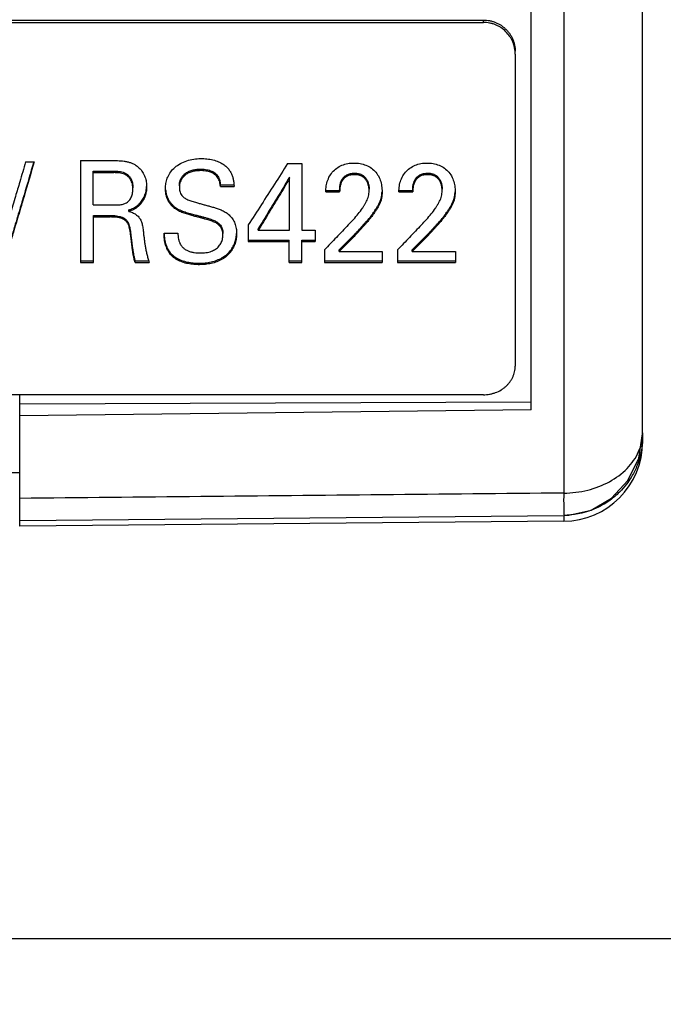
# Model space of a CAD drawing. Header units: inches. Extents: x 0 to 22, y 0 to 17.
# Tile 6 of 23: x 4.256 to 4.66, y 5.261 to 5.879. Entities that reach past the tile are written whole.
import ezdxf

# ---------------------------------------------------------------- set-up
doc = ezdxf.new("R2010")
doc.units = ezdxf.units.IN
doc.header["$LTSCALE"] = 1.21
doc.header["$MEASUREMENT"] = 0
doc.layers.get('0').update_dxf_attribs({"linetype": 'CONTINUOUS'})
doc.layers.add('DIMENSIONS', color=7, linetype='CONTINUOUS')
doc.styles.get("Standard").update_dxf_attribs({"font": 'txt', "width": 0.8})
doc.dimstyles.new('DIMSTYLE_1', dxfattribs={"dimtxt": 0.125, "dimasz": 0.18, "dimexe": 0.18, "dimexo": 0.0625, "dimgap": 0.09, "dimtad": 0, "dimtih": 1, "dimtoh": 1, "dimdec": 3, "dimzin": 4, "dimdsep": 46, "dimtxsty": 'STANDARD', "dimblk": '_FILLED', "dimblk1": '_FILLED', "dimblk2": '_FILLED', "dimcen": 0.09, "dimadec": 0, "dimazin": 0, "dimtp": 0.001, "dimtm": 0.001, "dimtfac": 1, "dimtdec": 3, "dimtofl": 0, "dimtmove": 0, "dimatfit": 3, "dimldrblk": '_FILLED', "dimfxl": 1, "dimtolj": 1, "dimtzin": 4, "dimarcsym": 0})
doc.dimstyles.new('DIMSTYLE_2', dxfattribs={"dimtxt": 0.125, "dimasz": 0.18, "dimexe": 0.18, "dimexo": 0.0625, "dimgap": 0.09, "dimtad": 0, "dimtih": 1, "dimtoh": 1, "dimdec": 3, "dimzin": 4, "dimdsep": 46, "dimtxsty": 'STANDARD', "dimblk": '_FILLED', "dimblk1": '_FILLED', "dimblk2": '_FILLED', "dimcen": 0.09, "dimadec": 0, "dimazin": 0, "dimtp": 0.001, "dimtm": 0.001, "dimtfac": 1, "dimtdec": 3, "dimtofl": 0, "dimtmove": 0, "dimatfit": 3, "dimldrblk": '_FILLED', "dimfxl": 1, "dimtolj": 1, "dimtzin": 4, "dimarcsym": 0})

# ---------------------------------------------------------------- blocks, each defined once
blk = doc.blocks.new('_FILLED')
at = {"color": 0, "linetype": 'BYBLOCK'}
blk.add_solid([(0, 0), (-1, 0.1736), (-1, -0.1736)], dxfattribs=at)
blk = doc.blocks.new('*D6')
at = {"layer": 'DIMENSIONS', "color": 2, "linetype": 'CONTINUOUS'}
for p, q in [((4.66028, 10.36502), (5.93739, 10.36502)), ((5.81239, 10.36502), (5.81239, 8.19151)), ((5.81239, 5.30214), (5.81239, 7.94151)), ((4.20184, 5.30214), (5.93739, 5.30214))]:
    blk.add_line(p, q, dxfattribs=at)
at = {"layer": 'DIMENSIONS', "color": 2, "linetype": 'CONTINUOUS', "xscale": 0.18, "yscale": 0.18, "zscale": 0.18}
for p, rotation in [((5.81239, 10.36502), 90), ((5.81239, 5.30214), 270)]:
    blk.add_blockref('_FILLED', p, dxfattribs=dict(at, rotation=rotation))
at = {"layer": 'DIMENSIONS', "color": 2, "linetype": 'CONTINUOUS', "width": 0.8}
for s, p in [('[', (5.77489, 8.00401)), (']', (6.37489, 8.00401)), ('5.063', (5.14989, 8.00401)), ('128.6', (5.87489, 8.00401))]:
    blk.add_text(s, height=0.125, dxfattribs=at).set_placement(p)
blk = doc.blocks.new('*D8')
at = {"layer": 'DIMENSIONS', "color": 2, "linetype": 'CONTINUOUS'}
for p, q in [((4.15314, 6.10258), (4.15314, 4.99066)), ((4.15314, 4.99066), (4.36205, 4.84485)), ((4.36205, 4.84485), (4.36205, 4.61464))]:
    blk.add_line(p, q, dxfattribs=at)
at = {"layer": 'DIMENSIONS', "color": 2, "linetype": 'CONTINUOUS', "width": 0.8}
for s, p in [(']', (4.42455, 4.45214)), ('3.83', (4.42455, 4.05214)), ('[', (4.42455, 3.95214)), ('.151', (4.42455, 3.42714)), ('2X ', (4.42455, 3.12714))]:
    blk.add_text(s, height=0.125, rotation=90, dxfattribs=at).set_placement(p)
blk = doc.blocks.new('*D9')
at = {"layer": 'DIMENSIONS', "color": 2, "linetype": 'CONTINUOUS'}
blk.add_line((4.24369, 9.90958), (4.24369, 10.80777), dxfattribs=at)
at = {"layer": 'DIMENSIONS', "color": 2, "linetype": 'CONTINUOUS', "width": 0.8}
for s, p in [(']', (4.30619, 11.89527)), ('6.13', (4.30619, 11.49527)), ('[', (4.30619, 11.39527)), ('.241', (4.30619, 10.87027))]:
    blk.add_text(s, height=0.125, rotation=90, dxfattribs=at).set_placement(p)

msp = doc.modelspace()

# ---------------------------------------------------------------- linework, layer by layer
at = {"color": 9, "linetype": 'CONTINUOUS'}
for p, q in [((4.59778, 10.08732), (4.59778, 5.58185)), ((4.54734, 5.87744), (4.54734, 5.87892)), ((4.31548, 5.78308), (4.31548, 5.78403)), ((4.35401, 5.76029), (4.35401, 5.76124)), ((4.47733, 5.75561), (4.47733, 5.75656)), ((4.5232, 5.75561), (4.5232, 5.75656)), ((4.313, 5.75524), (4.313, 5.75619)), ((4.32603, 5.74338), (4.32603, 5.74432)), ((4.46678, 5.74365), (4.46678, 5.7446)), ((4.51265, 5.74365), (4.51265, 5.7446)), ((4.35047, 5.7324), (4.35047, 5.73334)), ((4.59778, 5.56789), (4.59778, 5.56415))]:
    msp.add_line(p, q, dxfattribs=at)
at = {"color": 7, "linetype": 'CONTINUOUS'}
for p, q in [((4.64734, 5.61968), (4.64734, 10.04951)), ((4.57734, 5.63412), (4.57734, 10.03505)), ((3.95934, 5.87744), (4.54734, 5.87744)), ((4.56734, 5.85752), (4.56734, 5.66159)), ((4.26005, 5.78985), (4.2654, 5.78985)), ((4.29446, 5.79066), (4.31574, 5.79066)), ((4.29446, 5.79066), (4.29446, 5.72676)), ((4.42446, 5.78876), (4.43336, 5.78876)), ((4.43336, 5.78876), (4.43336, 5.74689)), ((4.30245, 5.78403), (4.31548, 5.78403)), ((4.30245, 5.76278), (4.30245, 5.78403)), ((4.30245, 5.78308), (4.31548, 5.78308)), ((4.38229, 5.77541), (4.39088, 5.77541)), ((4.38229, 5.77445), (4.38229, 5.77541)), ((4.4257, 5.74689), (4.4257, 5.78026)), ((4.38229, 5.77445), (4.39088, 5.77445)), ((4.44848, 5.77192), (4.45715, 5.77192)), ((4.44848, 5.77097), (4.45715, 5.77097)), ((4.49435, 5.77192), (4.50302, 5.77192)), ((4.49435, 5.77097), (4.50302, 5.77097)), ((4.30245, 5.76278), (4.31548, 5.76278)), ((4.3248, 5.75879), (4.3248, 5.75973)), ((4.30262, 5.75619), (4.313, 5.75619)), ((4.30262, 5.72676), (4.30262, 5.75619)), ((4.30262, 5.75524), (4.313, 5.75524)), ((4.39972, 5.75023), (4.39972, 5.7398)), ((4.34701, 5.74513), (4.35559, 5.74513)), ((4.40599, 5.74689), (4.40599, 5.74784)), ((4.40599, 5.74689), (4.4257, 5.74689)), ((4.43336, 5.74689), (4.44169, 5.74689)), ((4.44169, 5.74689), (4.44169, 5.7398)), ((4.39972, 5.74074), (4.42545, 5.74074)), ((4.39972, 5.7398), (4.42545, 5.7398)), ((4.42545, 5.72676), (4.42545, 5.74074)), ((4.43336, 5.74074), (4.44169, 5.74074)), ((4.43336, 5.72676), (4.43336, 5.74074)), ((4.43336, 5.7398), (4.44169, 5.7398)), ((4.44766, 5.73465), (4.44766, 5.72676)), ((4.45681, 5.73362), (4.45681, 5.73456)), ((4.45681, 5.73362), (4.48394, 5.73362)), ((4.48394, 5.73362), (4.48394, 5.72676)), ((4.49353, 5.73465), (4.49353, 5.72676)), ((4.50268, 5.73362), (4.50268, 5.73456)), ((4.50268, 5.73362), (4.52979, 5.73362)), ((4.52979, 5.73362), (4.52979, 5.72676)), ((4.29446, 5.7277), (4.30262, 5.7277)), ((4.29446, 5.72676), (4.30262, 5.72676)), ((4.32876, 5.7277), (4.33729, 5.7277)), ((4.32876, 5.72676), (4.32876, 5.7277)), ((4.32876, 5.72676), (4.33757, 5.72676)), ((4.42545, 5.7277), (4.43336, 5.7277)), ((4.42545, 5.72676), (4.43336, 5.72676)), ((4.44766, 5.7277), (4.48394, 5.7277)), ((4.44766, 5.72676), (4.48394, 5.72676)), ((4.49353, 5.7277), (4.52979, 5.7277)), ((4.49353, 5.72676), (4.52979, 5.72676)), ((4.54734, 5.64362), (3.95934, 5.64362)), ((4.25634, 5.56117), (4.25634, 5.64362)), ((4.25634, 5.6379), (4.57734, 5.63907)), ((4.57734, 5.63412), (4.25634, 5.63033)), ((4.64734, 5.61966), (4.64734, 5.61917)), ((4.64734, 5.61916), (4.64734, 5.61415)), ((4.25634, 5.59458), (4.25034, 5.59464)), ((4.25634, 5.56462), (4.5978, 5.56787)), ((4.59778, 5.56415), (4.25634, 5.56117))]:
    msp.add_line(p, q, dxfattribs=at)
at = {"color": 3, "linetype": 'CONTINUOUS'}
msp.add_line((3.95934, 5.87892), (4.54734, 5.87892), dxfattribs=at)
at = {"color": 7, "linetype": 'CONTINUOUS'}
msp.add_lwpolyline([(4.5978, 5.56788), (4.60092, 5.56801), (4.61501, 5.57121), (4.62784, 5.57861), (4.63813, 5.5897), (4.6449, 5.60369), (4.64734, 5.61916)], dxfattribs=at)
msp.add_arc((4.59734, 5.61415), 0.05, 270.5, 360, dxfattribs=at)
at = {"color": 3, "linetype": 'CONTINUOUS'}
msp.add_open_spline([(4.54734, 5.87892), (4.54799, 5.87892), (4.5493, 5.87886), (4.55125, 5.87858), (4.55315, 5.87811), (4.555, 5.87746), (4.55678, 5.87663), (4.55847, 5.87563), (4.56005, 5.87448), (4.5615, 5.87318), (4.56282, 5.87175), (4.56399, 5.8702), (4.565, 5.86854), (4.56585, 5.8668), (4.56651, 5.86498), (4.56699, 5.86311), (4.56727, 5.8612), (4.56734, 5.85992), (4.56734, 5.85928)], degree=3, knots=[0, 0, 0, 0, 0.063064, 0.126112, 0.189121, 0.252067, 0.314945, 0.377747, 0.440455, 0.503048, 0.565529, 0.627901, 0.690159, 0.752298, 0.814332, 0.876286, 0.93817, 1, 1, 1, 1], dxfattribs=at)
at = {"color": 7, "linetype": 'CONTINUOUS'}
for points, knots in [([(4.56734, 5.85752), (4.56734, 5.85817), (4.56727, 5.85947), (4.56699, 5.8614), (4.56651, 5.8633), (4.56585, 5.86514), (4.56501, 5.86691), (4.56366, 5.86915), (4.56157, 5.87169), (4.55903, 5.87376), (4.55678, 5.87511), (4.55501, 5.87595), (4.55315, 5.87661), (4.55125, 5.87708), (4.5493, 5.87737), (4.54799, 5.87744), (4.54734, 5.87744)], [0, 0, 0, 0, 0.062274, 0.124588, 0.186938, 0.249322, 0.31175, 0.374228, 0.499134, 0.624154, 0.686774, 0.749399, 0.812034, 0.874684, 0.937342, 1, 1, 1, 1]), ([(4.2654, 5.78985), (4.2633, 5.78261), (4.26029, 5.77235), (4.25725, 5.76211), (4.25635, 5.75909)], [0, 0, 0, 0, 0.705247, 1, 1, 1, 1]), ([(4.26513, 5.78984), (4.26311, 5.78293), (4.26019, 5.77299), (4.25725, 5.76306), (4.25635, 5.76004)], [0, 0, 0, 0, 0.695783, 1, 1, 1, 1]), ([(4.31574, 5.79066), (4.31642, 5.79066), (4.31777, 5.79065), (4.3198, 5.79056), (4.32181, 5.79034), (4.32381, 5.78998), (4.32578, 5.78944), (4.32768, 5.78867), (4.32885, 5.78798), (4.32941, 5.78759)], [0, 0, 0, 0, 0.143078, 0.285288, 0.427416, 0.57012, 0.713611, 0.857121, 1, 1, 1, 1]), ([(4.32941, 5.78759), (4.33032, 5.78696), (4.33201, 5.78547), (4.334, 5.78275), (4.3353, 5.77972), (4.3359, 5.77687), (4.336, 5.77508), (4.336, 5.77433)], [0, 0, 0, 0, 0.215379, 0.435378, 0.650462, 0.853854, 1, 1, 1, 1]), ([(4.34783, 5.77299), (4.34783, 5.77333), (4.34786, 5.7747), (4.34817, 5.7772), (4.34917, 5.78046), (4.35102, 5.78366), (4.3537, 5.78656), (4.35717, 5.78893), (4.36118, 5.79062), (4.36546, 5.79163), (4.36972, 5.792), (4.37378, 5.79184), (4.37757, 5.79121), (4.38099, 5.7901), (4.38391, 5.78856), (4.38621, 5.78673), (4.3879, 5.78478), (4.38909, 5.78279), (4.38992, 5.78077), (4.39045, 5.7787), (4.3907, 5.7769), (4.39079, 5.77579), (4.39082, 5.7754)], [0, 0, 0, 0, 0.01641, 0.065741, 0.120342, 0.178871, 0.241618, 0.308545, 0.378786, 0.449599, 0.518486, 0.583429, 0.64449, 0.702157, 0.755434, 0.802051, 0.842461, 0.87875, 0.912924, 0.946862, 0.981101, 1, 1, 1, 1]), ([(4.42446, 5.78876), (4.42173, 5.78445), (4.41626, 5.77586), (4.40802, 5.76301), (4.40249, 5.75448), (4.39972, 5.75023)], [0, 0, 0, 0, 0.334148, 0.667546, 1, 1, 1, 1]), ([(4.44848, 5.77097), (4.44852, 5.77222), (4.44867, 5.77474), (4.44957, 5.77845), (4.45127, 5.78187), (4.45374, 5.78479), (4.45683, 5.78703), (4.46038, 5.78849), (4.46417, 5.78915), (4.46803, 5.78915), (4.47186, 5.7885), (4.47548, 5.78708), (4.47866, 5.78486), (4.4811, 5.78188), (4.48275, 5.77844), (4.4836, 5.77474), (4.48376, 5.77223), (4.48376, 5.77097)], [0, 0, 0, 0, 0.06616, 0.132332, 0.198918, 0.265068, 0.331539, 0.397862, 0.464936, 0.5323, 0.600228, 0.667783, 0.735161, 0.801586, 0.867864, 0.933836, 1, 1, 1, 1]), ([(4.49435, 5.77097), (4.49439, 5.77222), (4.49453, 5.77475), (4.49544, 5.77845), (4.49714, 5.78187), (4.49961, 5.78479), (4.50271, 5.78703), (4.50625, 5.78849), (4.51004, 5.78915), (4.51391, 5.78915), (4.51773, 5.78851), (4.52135, 5.78708), (4.52453, 5.78486), (4.52697, 5.78188), (4.52862, 5.77844), (4.52947, 5.77474), (4.52963, 5.77223), (4.52963, 5.77097)], [0, 0, 0, 0, 0.066152, 0.13233, 0.198917, 0.26507, 0.331545, 0.397871, 0.464949, 0.532313, 0.600237, 0.667788, 0.735163, 0.801586, 0.867863, 0.933836, 1, 1, 1, 1]), ([(4.31548, 5.78403), (4.31604, 5.78403), (4.31716, 5.78402), (4.31884, 5.78388), (4.3205, 5.78358), (4.3221, 5.78304), (4.32358, 5.78221), (4.32486, 5.78111), (4.3259, 5.7798), (4.32663, 5.77832), (4.32707, 5.77676), (4.32731, 5.77515), (4.32735, 5.77407), (4.32735, 5.77353)], [0, 0, 0, 0, 0.09246, 0.184487, 0.276438, 0.368699, 0.461189, 0.553307, 0.644387, 0.73397, 0.822574, 0.911031, 1, 1, 1, 1]), ([(4.32735, 5.77258), (4.32735, 5.77313), (4.3273, 5.77422), (4.32707, 5.77584), (4.32661, 5.77742), (4.32586, 5.7789), (4.32482, 5.7802), (4.32353, 5.78129), (4.32205, 5.78211), (4.32045, 5.78263), (4.3188, 5.78293), (4.31714, 5.78306), (4.31603, 5.78308), (4.31548, 5.78308)], [0, 0, 0, 0, 0.09007, 0.179701, 0.269261, 0.35909, 0.449988, 0.541904, 0.634445, 0.726673, 0.817835, 0.908807, 1, 1, 1, 1]), ([(4.35658, 5.77475), (4.35657, 5.77512), (4.35661, 5.77598), (4.35683, 5.77738), (4.35733, 5.77895), (4.35823, 5.7806), (4.35965, 5.78221), (4.36161, 5.78357), (4.36396, 5.78455), (4.36645, 5.7851), (4.36885, 5.7853), (4.37104, 5.78529), (4.37297, 5.78511), (4.37466, 5.78479), (4.37616, 5.78434), (4.37752, 5.78374), (4.37875, 5.78295), (4.37984, 5.78197), (4.38074, 5.78083), (4.38143, 5.77956), (4.38189, 5.77821), (4.38218, 5.77682), (4.38227, 5.77588), (4.38229, 5.77541)], [0, 0, 0, 0, 0.030124, 0.069975, 0.113631, 0.163428, 0.220988, 0.285553, 0.355149, 0.425467, 0.491166, 0.550229, 0.602212, 0.647934, 0.689384, 0.728673, 0.767859, 0.807425, 0.846605, 0.885351, 0.923632, 0.961811, 1, 1, 1, 1]), ([(4.38229, 5.77445), (4.38227, 5.77493), (4.38218, 5.77588), (4.38189, 5.77728), (4.38141, 5.77864), (4.38072, 5.77991), (4.3798, 5.78105), (4.37871, 5.78203), (4.37747, 5.78281), (4.37611, 5.7834), (4.37463, 5.78384), (4.37299, 5.78415), (4.37114, 5.78433), (4.36905, 5.78435), (4.36674, 5.78418), (4.36429, 5.78369), (4.36192, 5.78277), (4.35987, 5.78145), (4.35835, 5.77982), (4.35738, 5.77812), (4.35685, 5.7765), (4.35661, 5.77507), (4.35657, 5.77418), (4.35658, 5.7738)], [0, 0, 0, 0, 0.038589, 0.077166, 0.115751, 0.154617, 0.193884, 0.233546, 0.272934, 0.312194, 0.353041, 0.397419, 0.447141, 0.503451, 0.566443, 0.635026, 0.705052, 0.771059, 0.830928, 0.883058, 0.928161, 0.968877, 1, 1, 1, 1]), ([(4.45715, 5.77192), (4.45715, 5.77263), (4.45721, 5.77407), (4.45757, 5.7762), (4.4583, 5.77823), (4.45945, 5.78005), (4.46114, 5.78154), (4.46339, 5.78251), (4.46598, 5.78285), (4.46861, 5.7827), (4.47099, 5.78193), (4.47286, 5.78059), (4.47418, 5.77886), (4.47503, 5.77688), (4.47551, 5.77478), (4.47561, 5.77334), (4.47561, 5.77263)], [0, 0, 0, 0, 0.067328, 0.136032, 0.20387, 0.269881, 0.337703, 0.413462, 0.497527, 0.582892, 0.661105, 0.730343, 0.79667, 0.864371, 0.932822, 1, 1, 1, 1]), ([(4.47561, 5.77168), (4.47561, 5.77239), (4.47551, 5.77384), (4.47503, 5.77596), (4.47416, 5.77795), (4.47281, 5.77968), (4.47093, 5.78101), (4.46856, 5.78175), (4.46595, 5.78189), (4.46338, 5.78155), (4.46115, 5.78059), (4.45947, 5.77912), (4.45831, 5.77731), (4.45758, 5.77528), (4.45721, 5.77314), (4.45715, 5.77169), (4.45715, 5.77097)], [0, 0, 0, 0, 0.067513, 0.136404, 0.204699, 0.271668, 0.341129, 0.418866, 0.503659, 0.58652, 0.661847, 0.729476, 0.795074, 0.862616, 0.931828, 1, 1, 1, 1]), ([(4.50302, 5.77192), (4.50302, 5.77263), (4.50308, 5.77407), (4.50344, 5.7762), (4.50417, 5.77823), (4.50532, 5.78005), (4.50701, 5.78154), (4.50926, 5.78251), (4.51185, 5.78285), (4.51448, 5.7827), (4.51686, 5.78193), (4.51873, 5.78059), (4.52005, 5.77886), (4.5209, 5.77688), (4.52138, 5.77478), (4.52148, 5.77334), (4.52148, 5.77263)], [0, 0, 0, 0, 0.067328, 0.136032, 0.20387, 0.269881, 0.337703, 0.413462, 0.497527, 0.582892, 0.661105, 0.730343, 0.79667, 0.864371, 0.932822, 1, 1, 1, 1]), ([(4.52148, 5.77168), (4.52148, 5.77239), (4.52138, 5.77384), (4.5209, 5.77596), (4.52003, 5.77795), (4.51868, 5.77968), (4.5168, 5.78101), (4.51443, 5.78175), (4.51182, 5.78189), (4.50925, 5.78155), (4.50702, 5.78059), (4.50534, 5.77912), (4.50418, 5.77731), (4.50345, 5.77528), (4.50308, 5.77314), (4.50302, 5.77169), (4.50302, 5.77097)], [0, 0, 0, 0, 0.067513, 0.136404, 0.204699, 0.271668, 0.341129, 0.418866, 0.503659, 0.58652, 0.661847, 0.729476, 0.795074, 0.862616, 0.931828, 1, 1, 1, 1]), ([(4.25635, 5.77727), (4.25545, 5.77423), (4.25346, 5.76749), (4.25146, 5.76076), (4.25035, 5.75707)], [0, 0, 0, 0, 0.451282, 1, 1, 1, 1]), ([(4.42527, 5.77956), (4.42324, 5.77617), (4.41902, 5.76918), (4.41259, 5.7586), (4.40819, 5.75142), (4.40599, 5.74784)], [0, 0, 0, 0, 0.319513, 0.660222, 1, 1, 1, 1]), ([(4.4257, 5.77931), (4.42352, 5.77568), (4.41916, 5.76846), (4.41259, 5.75765), (4.40819, 5.75047), (4.40599, 5.74689)], [0, 0, 0, 0, 0.334147, 0.667529, 1, 1, 1, 1]), ([(4.32331, 5.7642), (4.32371, 5.76445), (4.32446, 5.76502), (4.3254, 5.76608), (4.32613, 5.76727), (4.32668, 5.76854), (4.32706, 5.76986), (4.32729, 5.77121), (4.32735, 5.77212), (4.32735, 5.77258)], [0, 0, 0, 0, 0.146105, 0.291241, 0.434798, 0.576892, 0.717566, 0.858226, 1, 1, 1, 1]), ([(4.336, 5.77433), (4.336, 5.77411), (4.33598, 5.77297), (4.33577, 5.77098), (4.33512, 5.76849), (4.3342, 5.76631), (4.3331, 5.76449), (4.33191, 5.76302), (4.33066, 5.76181), (4.32934, 5.7608), (4.32792, 5.75995), (4.32639, 5.75929), (4.32533, 5.75894), (4.3248, 5.75879)], [0, 0, 0, 0, 0.03204, 0.164462, 0.289689, 0.405057, 0.50695, 0.597092, 0.67952, 0.758481, 0.838103, 0.919013, 1, 1, 1, 1]), ([(4.3248, 5.75973), (4.32578, 5.76002), (4.32769, 5.76069), (4.33025, 5.76232), (4.3324, 5.76444), (4.33411, 5.76697), (4.3353, 5.76987), (4.33583, 5.77238), (4.33596, 5.77389), (4.33598, 5.77433)], [0, 0, 0, 0, 0.155319, 0.307184, 0.458671, 0.6118, 0.769264, 0.933386, 1, 1, 1, 1]), ([(4.35401, 5.76029), (4.35343, 5.76072), (4.35233, 5.76165), (4.35089, 5.76325), (4.3497, 5.76502), (4.34879, 5.76695), (4.34817, 5.76907), (4.34788, 5.7711), (4.34783, 5.77244), (4.34783, 5.77299)], [0, 0, 0, 0, 0.146993, 0.294179, 0.43898, 0.581159, 0.727265, 0.887243, 1, 1, 1, 1]), ([(4.34789, 5.77237), (4.34795, 5.77157), (4.34816, 5.77006), (4.34878, 5.76793), (4.34969, 5.76599), (4.35088, 5.76421), (4.35232, 5.7626), (4.35343, 5.76167), (4.35401, 5.76124)], [0, 0, 0, 0, 0.181835, 0.34709, 0.506883, 0.669351, 0.834708, 1, 1, 1, 1]), ([(4.35658, 5.7738), (4.35658, 5.77371), (4.35658, 5.77315), (4.35666, 5.77212), (4.35697, 5.77071), (4.35759, 5.76939), (4.35847, 5.76826), (4.3595, 5.76734), (4.36064, 5.76662), (4.36184, 5.76604), (4.36311, 5.76553), (4.36446, 5.76507), (4.36586, 5.76466), (4.36681, 5.7644), (4.36729, 5.76428)], [0, 0, 0, 0, 0.016862, 0.105913, 0.196969, 0.289195, 0.380933, 0.467767, 0.551738, 0.635804, 0.721964, 0.812013, 0.905705, 1, 1, 1, 1]), ([(4.4714, 5.76074), (4.47172, 5.76121), (4.47235, 5.76215), (4.47324, 5.76359), (4.47405, 5.76509), (4.47472, 5.76665), (4.47522, 5.76829), (4.47554, 5.76997), (4.47561, 5.77111), (4.47561, 5.77168)], [0, 0, 0, 0, 0.142765, 0.285038, 0.427281, 0.569879, 0.713169, 0.856687, 1, 1, 1, 1]), ([(4.48376, 5.77097), (4.48376, 5.77027), (4.4837, 5.76888), (4.48341, 5.7668), (4.48285, 5.76477), (4.48201, 5.76286), (4.481, 5.76106), (4.4799, 5.75929), (4.47868, 5.75747), (4.4778, 5.75624), (4.47733, 5.75561)], [0, 0, 0, 0, 0.122373, 0.246152, 0.370077, 0.492865, 0.61282, 0.733922, 0.86111, 1, 1, 1, 1]), ([(4.47733, 5.75656), (4.4778, 5.7572), (4.47869, 5.75843), (4.47992, 5.76026), (4.48102, 5.76204), (4.48202, 5.76384), (4.48286, 5.76574), (4.48341, 5.76776), (4.48366, 5.76952), (4.48373, 5.77059), (4.48374, 5.77097)], [0, 0, 0, 0, 0.148425, 0.284079, 0.412694, 0.539493, 0.668804, 0.799345, 0.929899, 1, 1, 1, 1]), ([(4.51728, 5.76074), (4.51759, 5.76121), (4.51822, 5.76215), (4.51911, 5.76359), (4.51992, 5.76509), (4.52059, 5.76665), (4.5211, 5.76829), (4.52141, 5.76997), (4.52148, 5.77111), (4.52148, 5.77168)], [0, 0, 0, 0, 0.142766, 0.285042, 0.427287, 0.569884, 0.713173, 0.85669, 1, 1, 1, 1]), ([(4.5232, 5.75656), (4.52367, 5.7572), (4.52456, 5.75843), (4.52579, 5.76026), (4.52689, 5.76204), (4.52789, 5.76384), (4.52873, 5.76574), (4.52928, 5.76776), (4.52953, 5.76952), (4.5296, 5.77059), (4.52961, 5.77097)], [0, 0, 0, 0, 0.148425, 0.284079, 0.412694, 0.539493, 0.668804, 0.799345, 0.929899, 1, 1, 1, 1]), ([(4.52963, 5.77097), (4.52963, 5.77027), (4.52958, 5.76888), (4.52928, 5.7668), (4.52872, 5.76477), (4.52788, 5.76286), (4.52687, 5.76106), (4.52577, 5.75929), (4.52455, 5.75747), (4.52367, 5.75624), (4.5232, 5.75561)], [0, 0, 0, 0, 0.122373, 0.246152, 0.370077, 0.492865, 0.61282, 0.733922, 0.86111, 1, 1, 1, 1]), ([(4.31548, 5.76278), (4.31586, 5.76278), (4.31663, 5.7628), (4.31777, 5.76283), (4.31891, 5.76291), (4.32005, 5.76304), (4.32118, 5.76327), (4.32229, 5.76364), (4.32298, 5.76399), (4.32331, 5.7642)], [0, 0, 0, 0, 0.14278, 0.284406, 0.425809, 0.56804, 0.711865, 0.855945, 1, 1, 1, 1]), ([(4.36729, 5.76428), (4.36808, 5.76406), (4.36965, 5.76363), (4.372, 5.76297), (4.37436, 5.76232), (4.37672, 5.76168), (4.37911, 5.761), (4.38154, 5.76019), (4.38406, 5.75909), (4.38569, 5.75812), (4.3865, 5.75754)], [0, 0, 0, 0, 0.119541, 0.239159, 0.358768, 0.478287, 0.598144, 0.722329, 0.85495, 1, 1, 1, 1]), ([(4.25635, 5.76004), (4.25512, 5.75589), (4.25312, 5.74921), (4.25111, 5.74254), (4.25035, 5.74001)], [0, 0, 0, 0, 0.62106, 1, 1, 1, 1]), ([(4.25635, 5.75909), (4.25512, 5.75494), (4.25312, 5.74827), (4.25111, 5.7416), (4.25035, 5.73907)], [0, 0, 0, 0, 0.621082, 1, 1, 1, 1]), ([(4.3248, 5.75879), (4.32519, 5.75868), (4.32597, 5.75843), (4.3271, 5.75798), (4.32819, 5.75744), (4.32922, 5.75681), (4.33017, 5.75608), (4.33103, 5.75524), (4.33174, 5.75429), (4.33231, 5.75326), (4.33277, 5.75216), (4.33314, 5.75096), (4.33344, 5.74964), (4.33368, 5.74815), (4.3338, 5.7471), (4.33386, 5.74654)], [0, 0, 0, 0, 0.07429, 0.14801, 0.221192, 0.294066, 0.366621, 0.438936, 0.510269, 0.580568, 0.651861, 0.727011, 0.808311, 0.898218, 1, 1, 1, 1]), ([(4.35401, 5.76124), (4.35489, 5.76061), (4.35687, 5.75951), (4.36005, 5.75837), (4.36319, 5.75745), (4.36606, 5.75667), (4.36861, 5.75599), (4.37088, 5.75539), (4.37292, 5.75485), (4.37473, 5.75433), (4.37633, 5.75382), (4.37771, 5.7533), (4.37894, 5.75275), (4.38006, 5.75213), (4.38108, 5.7514), (4.38199, 5.75053), (4.38275, 5.74954), (4.38329, 5.74843), (4.38364, 5.74726), (4.38382, 5.74606), (4.38385, 5.74526), (4.38385, 5.74485)], [0, 0, 0, 0, 0.089171, 0.18595, 0.278112, 0.359632, 0.431691, 0.496055, 0.554088, 0.606093, 0.651888, 0.692162, 0.728584, 0.763059, 0.797439, 0.832073, 0.866355, 0.900222, 0.933585, 0.966822, 1, 1, 1, 1]), ([(4.38385, 5.74391), (4.38385, 5.74431), (4.38382, 5.74512), (4.38364, 5.74631), (4.38329, 5.74748), (4.38275, 5.74858), (4.382, 5.74957), (4.3811, 5.75044), (4.38009, 5.75117), (4.379, 5.75178), (4.37783, 5.7523), (4.37654, 5.75279), (4.37509, 5.75327), (4.37347, 5.75375), (4.37165, 5.75424), (4.36964, 5.75477), (4.36744, 5.75535), (4.36503, 5.75599), (4.3624, 5.75672), (4.35958, 5.75758), (4.35669, 5.75866), (4.35485, 5.75969), (4.35401, 5.76029)], [0, 0, 0, 0, 0.033187, 0.06643, 0.099713, 0.133335, 0.167372, 0.201816, 0.23605, 0.269943, 0.304816, 0.342305, 0.38389, 0.430538, 0.482426, 0.53949, 0.602009, 0.670495, 0.745513, 0.827502, 0.914388, 1, 1, 1, 1]), ([(4.3865, 5.75754), (4.38736, 5.75694), (4.38899, 5.75548), (4.39082, 5.75278), (4.39195, 5.74971), (4.39238, 5.74704), (4.39244, 5.74543), (4.39244, 5.74488)], [0, 0, 0, 0, 0.217753, 0.445119, 0.667389, 0.885549, 1, 1, 1, 1]), ([(4.46257, 5.75023), (4.46368, 5.75138), (4.46582, 5.75366), (4.46879, 5.75715), (4.47058, 5.75954), (4.4714, 5.76074)], [0, 0, 0, 0, 0.348945, 0.68238, 1, 1, 1, 1]), ([(4.46678, 5.7446), (4.46723, 5.74508), (4.46814, 5.74605), (4.46947, 5.74752), (4.4708, 5.749), (4.47213, 5.75048), (4.47348, 5.75196), (4.47482, 5.75345), (4.47611, 5.75497), (4.47694, 5.75602), (4.47733, 5.75656)], [0, 0, 0, 0, 0.124757, 0.24921, 0.373668, 0.498431, 0.623717, 0.749271, 0.874843, 1, 1, 1, 1]), ([(4.50845, 5.75023), (4.50955, 5.75138), (4.51169, 5.75366), (4.51466, 5.75715), (4.51645, 5.75954), (4.51728, 5.76074)], [0, 0, 0, 0, 0.348936, 0.68237, 1, 1, 1, 1]), ([(4.51265, 5.7446), (4.51311, 5.74508), (4.51401, 5.74605), (4.51534, 5.74752), (4.51667, 5.749), (4.51801, 5.75048), (4.51935, 5.75196), (4.52069, 5.75345), (4.52198, 5.75497), (4.52281, 5.75602), (4.5232, 5.75656)], [0, 0, 0, 0, 0.124757, 0.24921, 0.373668, 0.498431, 0.623717, 0.749271, 0.874843, 1, 1, 1, 1]), ([(4.313, 5.75619), (4.31368, 5.75619), (4.31502, 5.75616), (4.31701, 5.756), (4.31892, 5.75567), (4.32072, 5.75512), (4.32237, 5.75425), (4.32367, 5.75297), (4.32456, 5.7514), (4.32516, 5.74972), (4.32556, 5.74797), (4.32583, 5.74617), (4.32596, 5.74494), (4.32603, 5.74432)], [0, 0, 0, 0, 0.099517, 0.196611, 0.290974, 0.382812, 0.472202, 0.559474, 0.646611, 0.733408, 0.820289, 0.908801, 1, 1, 1, 1]), ([(4.32603, 5.74338), (4.32596, 5.74402), (4.32582, 5.7453), (4.32553, 5.74717), (4.3251, 5.74897), (4.32447, 5.75067), (4.32352, 5.75222), (4.32216, 5.75344), (4.32051, 5.75425), (4.31872, 5.75477), (4.31685, 5.75507), (4.31494, 5.75522), (4.31365, 5.75524), (4.313, 5.75524)], [0, 0, 0, 0, 0.094771, 0.187161, 0.277135, 0.365202, 0.452303, 0.53944, 0.628798, 0.719646, 0.811171, 0.904518, 1, 1, 1, 1]), ([(4.46257, 5.75023), (4.46009, 5.74762), (4.45513, 5.74242), (4.45015, 5.73724), (4.44766, 5.73465)], [0, 0, 0, 0, 0.500225, 1, 1, 1, 1]), ([(4.47733, 5.75561), (4.47688, 5.755), (4.47593, 5.7538), (4.47444, 5.75207), (4.4729, 5.75038), (4.47137, 5.74869), (4.46985, 5.747), (4.46833, 5.74531), (4.4673, 5.7442), (4.46678, 5.74365)], [0, 0, 0, 0, 0.143052, 0.286583, 0.430025, 0.572991, 0.715377, 0.857567, 1, 1, 1, 1]), ([(4.50845, 5.75023), (4.50596, 5.74762), (4.501, 5.74242), (4.49602, 5.73724), (4.49353, 5.73465)], [0, 0, 0, 0, 0.500225, 1, 1, 1, 1]), ([(4.5232, 5.75561), (4.52275, 5.755), (4.5218, 5.7538), (4.52031, 5.75207), (4.51877, 5.75038), (4.51724, 5.74869), (4.51572, 5.747), (4.5142, 5.74531), (4.51317, 5.7442), (4.51265, 5.74365)], [0, 0, 0, 0, 0.143052, 0.286583, 0.430025, 0.572991, 0.715377, 0.857567, 1, 1, 1, 1]), ([(4.32603, 5.74432), (4.32612, 5.74363), (4.32628, 5.74224), (4.32654, 5.74015), (4.3268, 5.73807), (4.32708, 5.73599), (4.32738, 5.7339), (4.32773, 5.73181), (4.32817, 5.72974), (4.32854, 5.72838), (4.32876, 5.7277)], [0, 0, 0, 0, 0.12489, 0.249185, 0.373368, 0.497875, 0.623081, 0.748693, 0.874503, 1, 1, 1, 1]), ([(4.33386, 5.74654), (4.33395, 5.74573), (4.33412, 5.74411), (4.33441, 5.74168), (4.33473, 5.73926), (4.33511, 5.73683), (4.33556, 5.73438), (4.33611, 5.73188), (4.33677, 5.72933), (4.33729, 5.72762), (4.33757, 5.72676)], [0, 0, 0, 0, 0.121806, 0.242532, 0.363227, 0.484826, 0.608353, 0.73482, 0.86506, 1, 1, 1, 1]), ([(4.35047, 5.7324), (4.35009, 5.73292), (4.34939, 5.73402), (4.34854, 5.73576), (4.34789, 5.73758), (4.34743, 5.73944), (4.34716, 5.74133), (4.34703, 5.74323), (4.34701, 5.74449), (4.34701, 5.74513)], [0, 0, 0, 0, 0.144789, 0.289226, 0.43282, 0.575355, 0.716949, 0.858321, 1, 1, 1, 1]), ([(4.34702, 5.74513), (4.34703, 5.74481), (4.34705, 5.74385), (4.34716, 5.74226), (4.34743, 5.74037), (4.34789, 5.73851), (4.34854, 5.7367), (4.34939, 5.73496), (4.35009, 5.73386), (4.35047, 5.73334)], [0, 0, 0, 0, 0.077232, 0.229615, 0.382099, 0.53527, 0.689426, 0.844435, 1, 1, 1, 1]), ([(4.39244, 5.74488), (4.39244, 5.74438), (4.39239, 5.74283), (4.39202, 5.74019), (4.39101, 5.73704), (4.38936, 5.73402), (4.38706, 5.73131), (4.38419, 5.72907), (4.38092, 5.72737), (4.37742, 5.72622), (4.3738, 5.72553), (4.37016, 5.72526), (4.36651, 5.72531), (4.36288, 5.72571), (4.35933, 5.72651), (4.35592, 5.72781), (4.35286, 5.72974), (4.35117, 5.73145), (4.35047, 5.7324)], [0, 0, 0, 0, 0.026901, 0.084936, 0.144693, 0.207066, 0.271357, 0.337701, 0.404535, 0.471737, 0.538511, 0.605039, 0.671344, 0.737581, 0.803937, 0.870031, 0.935678, 1, 1, 1, 1]), ([(4.35047, 5.73334), (4.3512, 5.73236), (4.35297, 5.73058), (4.35618, 5.72862), (4.35974, 5.72733), (4.36342, 5.72656), (4.36715, 5.72622), (4.37089, 5.72622), (4.37463, 5.72659), (4.37832, 5.7274), (4.38187, 5.72873), (4.38514, 5.73064), (4.38791, 5.73311), (4.39002, 5.736), (4.39143, 5.73908), (4.39219, 5.74206), (4.39238, 5.744), (4.39242, 5.74488)], [0, 0, 0, 0, 0.067909, 0.137544, 0.207554, 0.277262, 0.346407, 0.41544, 0.484854, 0.554619, 0.62489, 0.694869, 0.76379, 0.829643, 0.89223, 0.950902, 1, 1, 1, 1]), ([(4.35559, 5.74513), (4.35561, 5.74447), (4.35569, 5.74318), (4.35597, 5.74125), (4.35649, 5.73937), (4.35735, 5.73759), (4.35863, 5.73606), (4.36022, 5.73483), (4.36202, 5.73389), (4.36394, 5.73325), (4.36592, 5.73287), (4.36792, 5.73269), (4.36926, 5.73266), (4.36994, 5.73266)], [0, 0, 0, 0, 0.08972, 0.178662, 0.267369, 0.356371, 0.446882, 0.538884, 0.631507, 0.723999, 0.815864, 0.907709, 1, 1, 1, 1]), ([(4.46678, 5.7446), (4.46512, 5.74292), (4.4618, 5.73957), (4.45847, 5.73623), (4.45681, 5.73456)], [0, 0, 0, 0, 0.500138, 1, 1, 1, 1]), ([(4.51265, 5.7446), (4.51099, 5.74292), (4.50767, 5.73957), (4.50435, 5.73623), (4.50268, 5.73456)], [0, 0, 0, 0, 0.500139, 1, 1, 1, 1]), ([(4.32876, 5.72676), (4.32851, 5.72753), (4.32809, 5.72909), (4.32761, 5.73147), (4.32724, 5.73386), (4.32692, 5.73624), (4.32661, 5.73862), (4.32632, 5.741), (4.32613, 5.74259), (4.32603, 5.74338)], [0, 0, 0, 0, 0.143478, 0.287323, 0.430856, 0.573674, 0.715701, 0.857571, 1, 1, 1, 1]), ([(4.36994, 5.73266), (4.3707, 5.73266), (4.37212, 5.73271), (4.37411, 5.73297), (4.37584, 5.73339), (4.37735, 5.73394), (4.37868, 5.73463), (4.37987, 5.73543), (4.38093, 5.73637), (4.38184, 5.73744), (4.38258, 5.73863), (4.38314, 5.73989), (4.38355, 5.7412), (4.3838, 5.74255), (4.38385, 5.74346), (4.38385, 5.74391)], [0, 0, 0, 0, 0.113052, 0.211255, 0.297979, 0.376759, 0.449996, 0.520221, 0.589935, 0.659576, 0.7285, 0.796907, 0.86476, 0.932395, 1, 1, 1, 1]), ([(4.46678, 5.74365), (4.46512, 5.74198), (4.4618, 5.73863), (4.45847, 5.73529), (4.45681, 5.73362)], [0, 0, 0, 0, 0.500139, 1, 1, 1, 1]), ([(4.51265, 5.74365), (4.51099, 5.74198), (4.50767, 5.73863), (4.50435, 5.73529), (4.50268, 5.73362)], [0, 0, 0, 0, 0.500139, 1, 1, 1, 1]), ([(4.54734, 5.64362), (4.54865, 5.64362), (4.55061, 5.64379), (4.55315, 5.64436), (4.5556, 5.64514), (4.55793, 5.64625), (4.56004, 5.64765), (4.5615, 5.64883), (4.56282, 5.65013), (4.56399, 5.65155), (4.565, 5.65307), (4.56584, 5.65467), (4.56651, 5.65634), (4.56698, 5.65806), (4.56727, 5.65982), (4.56734, 5.661), (4.56734, 5.66159)], [0, 0, 0, 0, 0.131242, 0.196612, 0.261611, 0.390012, 0.453419, 0.516186, 0.578309, 0.63982, 0.700761, 0.761193, 0.821213, 0.880942, 0.940497, 1, 1, 1, 1])]:
    msp.add_open_spline(points, degree=3, knots=knots, dxfattribs=at)
for points in [[(4.26005, 5.78985), (4.25882, 5.78565), (4.25759, 5.78146), (4.25635, 5.77727)], [(4.39082, 5.7754), (4.39084, 5.77509), (4.39086, 5.77477), (4.39088, 5.77445)], [(4.4257, 5.78026), (4.42556, 5.78003), (4.42542, 5.77979), (4.42527, 5.77956)]]:
    msp.add_open_spline(points, degree=3, dxfattribs=at)
at = {"color": 9, "linetype": 'CONTINUOUS'}
for points, knots in [([(4.59778, 5.58185), (4.60284, 5.58188), (4.61282, 5.5831), (4.62658, 5.58832), (4.63787, 5.59658), (4.64548, 5.60731), (4.64733, 5.61567), (4.64734, 5.61966)], [0, 0, 0, 0, 0.221376, 0.435764, 0.637754, 0.825032, 1, 1, 1, 1]), ([(4.64504, 5.60249), (4.64461, 5.60113), (4.64324, 5.59736), (4.64141, 5.5938), (4.64006, 5.59161)], [0, 0, 0, 0, 0.356238, 1, 1, 1, 1]), ([(4.63718, 5.58743), (4.63585, 5.5857), (4.63343, 5.58295), (4.63073, 5.58048), (4.6296, 5.57955)], [0, 0, 0, 0, 0.599017, 1, 1, 1, 1]), ([(4.59778, 5.58185), (4.55981, 5.58148), (4.48392, 5.58074), (4.3701, 5.57963), (4.29425, 5.5789), (4.25634, 5.57853)], [0, 0, 0, 0, 0.333542, 0.666877, 1, 1, 1, 1]), ([(4.59778, 5.58185), (4.5978, 5.57905), (4.59765, 5.57336), (4.59804, 5.57168), (4.59779, 5.5682), (4.59778, 5.5682)], [0, 0, 0, 0, 0.621166, 0.973859, 1, 1, 1, 1]), ([(4.6222, 5.57443), (4.62045, 5.57343), (4.61826, 5.57237), (4.61601, 5.57146), (4.61563, 5.57131)], [0, 0, 0, 0, 0.829994, 1, 1, 1, 1])]:
    msp.add_open_spline(points, degree=3, knots=knots, dxfattribs=at)
for points in [[(4.64734, 5.61727), (4.64734, 5.61489), (4.64716, 5.61251), (4.64681, 5.61015)], [(4.64681, 5.61015), (4.64643, 5.60756), (4.64584, 5.60499), (4.64504, 5.60249)], [(4.64006, 5.59161), (4.63917, 5.59017), (4.63821, 5.58877), (4.63718, 5.58743)], [(4.6296, 5.57955), (4.6273, 5.57762), (4.62481, 5.57591), (4.6222, 5.57443)], [(4.61563, 5.57131), (4.60994, 5.56911), (4.60383, 5.56794), (4.59778, 5.56789)]]:
    msp.add_open_spline(points, degree=3, dxfattribs=at)

# ---------------------------------------------------------------- dimensions: what is measured, and where the dimension line sits
at = {"layer": 'DIMENSIONS', "color": 2, "linetype": 'CONTINUOUS'}
dim = msp.add_ordinate_dim(feature_location=(4.24369, 9.90958), offset=(0, 0.89819), dtype=1, origin=(4.00234, 5.42358), dimstyle='DIMSTYLE_1', dxfattribs=at)
dim.commit()
dim.dimension.update_dxf_attribs({"geometry": '*D9', "text_midpoint": (4.24369, 11.43277)})
dim = msp.add_linear_dim(base=(5.81239, 10.36502), p1=(4.20184, 5.30214), p2=(4.66028, 10.36502), angle=90, dimstyle='DIMSTYLE_2', dxfattribs=at)
dim.commit()
dim.dimension.update_dxf_attribs({"geometry": '*D6', "text_midpoint": (5.81239, 8.06651), "dimtype": 160})
dim = msp.add_ordinate_dim(feature_location=(4.15314, 6.10258), offset=(0.20891, -1.48793), dtype=0, origin=(4.00234, 5.21953), text='2X <>', dimstyle='DIMSTYLE_1', dxfattribs=at)
dim.commit()
dim.dimension.update_dxf_attribs({"geometry": '*D8', "text_midpoint": (4.36205, 3.83964)})

doc.saveas('drawing.dxf')
